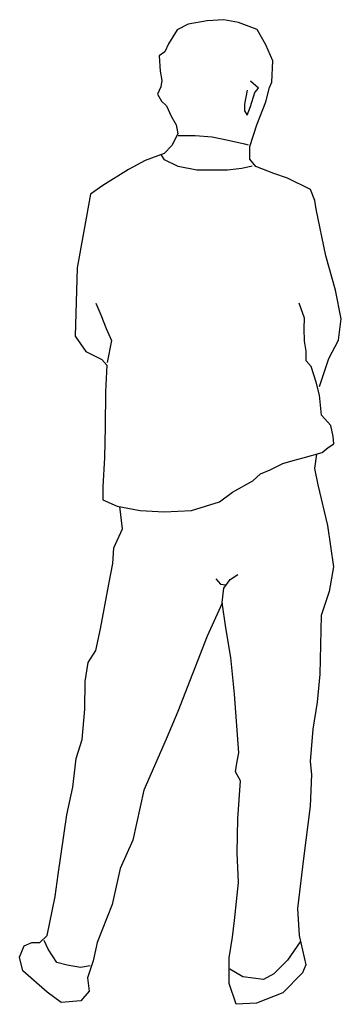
# Model space of a CAD drawing. Extents: x -0.38 to 0.19, y 0 to 1.75.
import ezdxf

# ---------------------------------------------------------------- set-up
doc = ezdxf.new("R2010")
doc.units = 0
doc.header["$MEASUREMENT"] = 0
doc.layers.add('HUMANOS', color=1, linetype='CONTINUOUS')

msp = doc.modelspace()

# ---------------------------------------------------------------- linework, layer by layer
at = {"layer": 'HUMANOS'}
for p, q in [((-0.0522, 1.7434), (-0.0861, 1.7372)), ((-0.0232, 1.7453), (-0.0522, 1.7434)), ((0.0031, 1.7403), (-0.0232, 1.7453)), ((-0.1054, 1.7271), (-0.1209, 1.7027)), ((-0.0861, 1.7372), (-0.1054, 1.7271)), ((0.0359, 1.7282), (0.0031, 1.7403)), ((0.0514, 1.7007), (0.0359, 1.7282)), ((-0.1209, 1.7027), (-0.1277, 1.6884)), ((0.064, 1.6723), (0.0514, 1.7007)), ((-0.1277, 1.6884), (-0.1373, 1.6813)), ((-0.1373, 1.6813), (-0.1355, 1.654)), ((0.0622, 1.6346), (0.064, 1.6723)), ((-0.1355, 1.654), (-0.1326, 1.6377)), ((-0.1326, 1.6377), (-0.1344, 1.6265)), ((-0.1344, 1.6265), (-0.1402, 1.6133)), ((0.0184, 1.6204), (0.0135, 1.596)), ((0.0386, 1.6244), (0.0242, 1.6367)), ((0.0319, 1.6163), (0.0386, 1.6244)), ((0.0514, 1.6002), (0.0582, 1.6254)), ((0.0582, 1.6254), (0.0622, 1.6346)), ((-0.1402, 1.6133), (-0.1335, 1.6011)), ((0.0242, 1.5919), (0.0319, 1.6163)), ((0.0319, 1.6163), (0.0319, 1.6163)), ((-0.1335, 1.6011), (-0.1247, 1.5929)), ((-0.1247, 1.5929), (-0.116, 1.5748)), ((0.0135, 1.596), (0.0135, 1.5838)), ((0.0184, 1.5767), (0.0242, 1.5919)), ((0.0357, 1.5594), (0.0514, 1.6002)), ((-0.116, 1.5748), (-0.1074, 1.5596)), ((0.0135, 1.5838), (0.0184, 1.5767)), ((-0.1074, 1.5596), (-0.1045, 1.5433)), ((0.0231, 1.5208), (0.0357, 1.5594)), ((-0.1045, 1.5433), (-0.1151, 1.5229)), ((-0.1036, 1.5402), (-0.0737, 1.5402)), ((-0.0737, 1.5402), (-0.0436, 1.5381)), ((-0.0436, 1.5381), (-0.0155, 1.5321)), ((-0.1151, 1.5229), (-0.1286, 1.5087)), ((-0.0155, 1.5321), (0.0135, 1.5258)), ((0.0135, 1.5258), (0.0204, 1.5239)), ((0.0231, 1.4985), (0.0231, 1.5208)), ((-0.1286, 1.5087), (-0.1625, 1.4964)), ((-0.1279, 1.4975), (-0.1337, 1.5066)), ((0.0339, 1.4854), (0.0231, 1.4985)), ((-0.1625, 1.4964), (-0.1917, 1.4804)), ((-0.1036, 1.4854), (-0.1279, 1.4975)), ((-0.0708, 1.4791), (-0.1036, 1.4854)), ((0.0087, 1.4823), (-0.0164, 1.4791)), ((0.0272, 1.4862), (0.0087, 1.4823)), ((0.0658, 1.4731), (0.0339, 1.4854)), ((-0.1917, 1.4804), (-0.2371, 1.4518)), ((-0.0427, 1.4791), (-0.0708, 1.4791)), ((-0.0164, 1.4791), (-0.0427, 1.4791)), ((0.0901, 1.465), (0.0658, 1.4731)), ((0.1308, 1.4447), (0.0901, 1.465)), ((-0.2371, 1.4518), (-0.2593, 1.4366)), ((-0.2593, 1.4366), (-0.2827, 1.3066)), ((0.1384, 1.4254), (0.1308, 1.4447)), ((0.1404, 1.4101), (0.1384, 1.4254)), ((0.1579, 1.3278), (0.1404, 1.4101)), ((0.1746, 1.2668), (0.1579, 1.3278)), ((-0.2827, 1.3066), (-0.2865, 1.1857)), ((0.1851, 1.2161), (0.1746, 1.2668)), ((-0.2497, 1.2436), (-0.2409, 1.2232)), ((0.1202, 1.2172), (0.1105, 1.2436)), ((-0.2409, 1.2232), (-0.2312, 1.1988)), ((0.1193, 1.1988), (0.1202, 1.2172)), ((0.1802, 1.1784), (0.1851, 1.2161)), ((-0.2865, 1.1857), (-0.2672, 1.1584)), ((-0.2312, 1.1988), (-0.2216, 1.1776)), ((0.1202, 1.1765), (0.1193, 1.1988)), ((-0.2216, 1.1776), (-0.2294, 1.139)), ((0.1231, 1.1592), (0.1202, 1.1765)), ((0.1629, 1.1459), (0.1802, 1.1784)), ((-0.2672, 1.1584), (-0.2391, 1.144)), ((0.1231, 1.1421), (0.1231, 1.1592)), ((-0.2391, 1.144), (-0.2303, 1.134)), ((-0.2303, 1.134), (-0.2324, 1.0871)), ((0.1319, 1.1319), (0.1231, 1.1421)), ((0.1465, 1.0963), (0.1629, 1.1459)), ((0.1406, 1.1044), (0.1319, 1.1319)), ((0.1465, 1.0811), (0.1406, 1.1044)), ((-0.2324, 1.0871), (-0.2333, 1.0252)), ((0.1503, 1.0456), (0.1465, 1.0811)), ((0.1667, 1.0273), (0.1503, 1.0456)), ((-0.2333, 1.0252), (-0.2342, 0.9704)), ((0.1705, 1.0079), (0.1667, 1.0273)), ((0.162, 0.9887), (0.1717, 0.9948)), ((0.1717, 0.9948), (0.1705, 1.0079)), ((0.1173, 0.9704), (0.1512, 0.9795)), ((0.1413, 0.9766), (0.1375, 0.9512)), ((0.1512, 0.9795), (0.162, 0.9887)), ((-0.2342, 0.9704), (-0.2371, 0.9195)), ((0.0593, 0.9491), (0.0815, 0.9602)), ((0.0815, 0.9602), (0.1, 0.9654)), ((0.1, 0.9654), (0.1173, 0.9704)), ((0.0283, 0.9297), (0.0418, 0.942)), ((0.0418, 0.942), (0.0593, 0.9491)), ((0.1375, 0.9512), (0.1433, 0.9228)), ((-0.0077, 0.9095), (0.0283, 0.9297)), ((-0.2371, 0.9195), (-0.2371, 0.8962)), ((-0.0308, 0.8922), (-0.0077, 0.9095)), ((0.1433, 0.9228), (0.1606, 0.8507)), ((-0.2371, 0.8962), (-0.2119, 0.8851)), ((-0.0802, 0.877), (-0.0308, 0.8922)), ((-0.2119, 0.8851), (-0.1712, 0.877)), ((-0.2025, 0.8445), (-0.2072, 0.8841)), ((-0.1712, 0.877), (-0.1286, 0.8749)), ((-0.1286, 0.8749), (-0.0802, 0.877)), ((-0.2178, 0.8111), (-0.2025, 0.8445)), ((0.1606, 0.8507), (0.1714, 0.7776)), ((-0.2198, 0.7836), (-0.2178, 0.8111)), ((-0.2265, 0.7471), (-0.2198, 0.7836)), ((0.1714, 0.7776), (0.1636, 0.734)), ((-0.0369, 0.7561), (-0.029, 0.747)), ((-0.0232, 0.7399), (-0.0117, 0.7551)), ((-0.0117, 0.7551), (0.002, 0.7642)), ((-0.2411, 0.6681), (-0.2265, 0.7471)), ((-0.029, 0.747), (-0.0193, 0.7459)), ((-0.0261, 0.7144), (-0.0232, 0.7399)), ((0.1636, 0.734), (0.1492, 0.6913)), ((-0.0193, 0.6698), (-0.0261, 0.7144)), ((-0.0261, 0.7134), (-0.0524, 0.6546)), ((0.1492, 0.6913), (0.1472, 0.5877)), ((-0.2499, 0.6294), (-0.2411, 0.6681)), ((-0.0106, 0.6171), (-0.0193, 0.6698)), ((-0.0524, 0.6546), (-0.1045, 0.5216)), ((-0.2634, 0.6081), (-0.2499, 0.6294)), ((-0.0038, 0.5521), (-0.0106, 0.6171)), ((-0.2683, 0.5745), (-0.2634, 0.6081)), ((0.1472, 0.5877), (0.1424, 0.5379)), ((-0.2692, 0.5258), (-0.2683, 0.5745)), ((0.0038, 0.4485), (-0.0038, 0.5521)), ((-0.2739, 0.472), (-0.2692, 0.5258)), ((0.1424, 0.5379), (0.1346, 0.4901)), ((-0.1045, 0.5216), (-0.125, 0.4729)), ((0.1346, 0.4901), (0.1299, 0.4333)), ((-0.2847, 0.4384), (-0.2739, 0.472)), ((-0.125, 0.4729), (-0.1647, 0.3824)), ((-0.2906, 0.3878), (-0.2847, 0.4384)), ((0, 0.4303), (0.0038, 0.4485)), ((-0.002, 0.4151), (0, 0.4303)), ((0.1299, 0.4333), (0.1326, 0.4099)), ((0.0067, 0.3988), (-0.002, 0.4151)), ((0.1326, 0.4099), (0.1299, 0.3541)), ((-0.3011, 0.339), (-0.2906, 0.3878)), ((0.002, 0.3317), (0.0067, 0.3988)), ((-0.1647, 0.3824), (-0.1841, 0.294)), ((0.1299, 0.3541), (0.1182, 0.2617)), ((-0.3166, 0.2332), (-0.3011, 0.339)), ((0.0009, 0.2719), (0.002, 0.3317)), ((-0.1841, 0.294), (-0.2063, 0.2442)), ((0.0029, 0.219), (0.0009, 0.2719)), ((0.1182, 0.2617), (0.1074, 0.1733)), ((-0.2063, 0.2442), (-0.2209, 0.1803)), ((-0.3216, 0.1946), (-0.3166, 0.2332)), ((-0.0038, 0.1521), (0.0029, 0.219)), ((-0.336, 0.1256), (-0.3216, 0.1946)), ((-0.2209, 0.1803), (-0.247, 0.1133)), ((0.1074, 0.1733), (0.1103, 0.1256)), ((-0.0077, 0.1225), (-0.0038, 0.1521)), ((-0.3485, 0.1133), (-0.336, 0.1256)), ((-0.0135, 0.086), (-0.0077, 0.1225)), ((0.1103, 0.1256), (0.122, 0.0737)), ((-0.3845, 0.087), (-0.3766, 0.1073)), ((-0.3766, 0.1073), (-0.3631, 0.1133)), ((-0.3631, 0.1133), (-0.3485, 0.1133)), ((-0.3342, 0.1012), (-0.3409, 0.1164)), ((-0.247, 0.1133), (-0.2546, 0.0808)), ((0.1123, 0.1144), (0.0901, 0.0819)), ((-0.3187, 0.0779), (-0.3342, 0.1012)), ((-0.3787, 0.0627), (-0.3845, 0.087)), ((-0.3002, 0.0727), (-0.3187, 0.0779)), ((-0.2769, 0.0687), (-0.3002, 0.0727)), ((-0.2596, 0.0718), (-0.2769, 0.0687)), ((-0.2546, 0.0808), (-0.2643, 0.0504)), ((-0.0135, 0.0404), (-0.0135, 0.086)), ((0.0901, 0.0819), (0.0658, 0.0575)), ((0.122, 0.0737), (0.1162, 0.0595)), ((-0.336, 0.025), (-0.3787, 0.0627)), ((0.0105, 0.0525), (-0.0126, 0.0656)), ((0.0474, 0.0474), (0.0105, 0.0525)), ((0.0658, 0.0575), (0.0474, 0.0474)), ((0.1162, 0.0595), (0.0813, 0.0241)), ((-0.2643, 0.0504), (-0.2614, 0.027)), ((-0.0009, 0.0037), (-0.0135, 0.0404)), ((-0.3108, 0.0068), (-0.336, 0.025)), ((-0.2614, 0.027), (-0.276, 0.0097)), ((0.0813, 0.0241), (0.0348, 0.0058)), ((-0.276, 0.0097), (-0.3108, 0.0068)), ((0.0348, 0.0058), (-0.0009, 0.0037))]:
    msp.add_line(p, q, dxfattribs=at)

doc.saveas('drawing.dxf')
